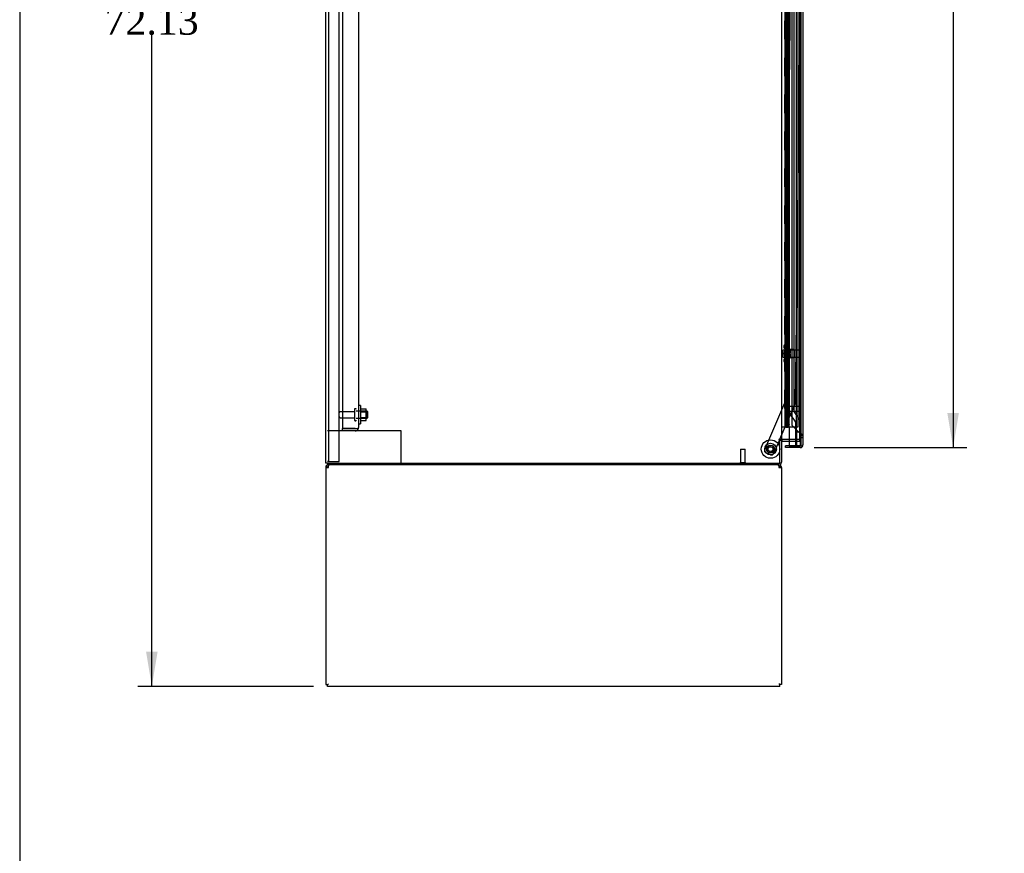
# Model space of a CAD drawing. Header units: inches. Extents: x 1 to 359, y -2 to 239.
# Tile 3 of 18: x 1 to 55, y 60 to 105. Entities that reach past the tile are written whole.
import ezdxf
from ezdxf.enums import TextEntityAlignment as Align
from ezdxf.lldxf.tags import DXFTag

# ---------------------------------------------------------------- set-up
doc = ezdxf.new("R2010")
doc.units = ezdxf.units.IN
doc.header["$MEASUREMENT"] = 0
for name, color, linetype in [('COM43132', 7, 'Continuous'), ('COM50521', 7, 'Continuous'), ('COM50799-2', 7, 'Continuous'), ('COM54578-56', 7, 'Continuous'), ('COM54928-6', 7, 'Continuous'), ('COM55702-58', 7, 'Continuous'), ('COM56694-2', 7, 'Continuous'), ('COM70839-2', 7, 'Continuous'), ('COM71155-13', 7, 'Continuous'), ('COM71163-14', 7, 'Continuous'), ('Default', 7, 'Continuous'), ('GSK11033', 7, 'Continuous'), ('NTS166105', 7, 'Continuous'), ('NTS18147', 7, 'Continuous'), ('ROL87452', 7, 'Continuous'), ('RVT17786', 7, 'Continuous'), ('STD21878', 7, 'Continuous'), ('STD26094', 7, 'Continuous'), ('STD26265', 7, 'Continuous'), ('WAF25059', 7, 'Continuous'), ('WAF25376', 7, 'Continuous'), ('WAM30038', 7, 'Continuous')]:
    doc.layers.add(name, color=color, linetype=linetype)
doc.styles.add('SEACAD_Times_New_Roman', font='times.ttf')
tags = doc.linetypes.add('HIDDEN2', pattern=[0.1875, 0.125, -0.0625]).pattern_tags.tags
tags[6:7] = [DXFTag(74, 4), DXFTag(75, 0), DXFTag(340, '0'), DXFTag(46, 0.0), DXFTag(50, 0.0), DXFTag(44, 0.0), DXFTag(45, 0.0)]
tags[4:5] = [DXFTag(74, 4), DXFTag(75, 0), DXFTag(340, '0'), DXFTag(46, 0.0), DXFTag(50, 0.0), DXFTag(44, 0.0), DXFTag(45, 0.0)]
doc.dimstyles.new('HAMMOND_(STH_-_300x200)', dxfattribs={"dimtxt": 1.5, "dimasz": 1.875, "dimexe": 0.75, "dimexo": 0.75, "dimgap": 0.375, "dimtad": 0, "dimtih": 1, "dimtoh": 1, "dimzin": 0, "dimdsep": 46, "dimtxsty": 'SEACAD_Times_New_Roman', "dimblk1": '_SE_FILLED', "dimblk2": '_SE_FILLED', "dimsah": 1, "dimcen": 0.75, "dimadec": 0, "dimazin": 0, "dimtfac": 0.8, "dimtofl": 0, "dimtmove": 0, "dimatfit": 3, "dimfxl": 1, "dimtolj": 1, "dimtzin": 0, "dimarcsym": 0})

# ---------------------------------------------------------------- blocks, each defined once
blk = doc.blocks.new('SE3')
at = {"layer": 'COM43132', "color": 7, "linetype": 'HIDDEN2'}
for p, q in [((18.803, 138.772), (18.803, 83.022)), ((19.678, 138.712), (19.678, 83.082)), ((18.803, 83.022), (19.493, 83.022)), ((18.803, 82.897), (18.803, 83.022)), ((19.493, 83.022), (18.803, 83.022)), ((19.493, 82.897), (18.803, 82.897)), ((19.493, 83.022), (19.493, 83.022)), ((19.493, 83.022), (19.643, 83.022)), ((19.493, 83.022), (19.576, 83.022)), ((19.576, 83.022), (19.643, 82.972)), ((19.678, 83.082), (19.678, 83.082)), ((19.678, 83.081), (19.678, 83.082)), ((19.678, 83.082), (19.678, 83.082))]:
    blk.add_line(p, q, dxfattribs=at)
for start, end in [(270, 323.806), (323.806, 359.8792), (359.9411, 0)]:
    blk.add_arc((19.493, 83.082), 0.185, start, end, dxfattribs=at)
blk.add_open_spline([(19.643, 83.022), (19.654, 83.032), (19.663, 83.042), (19.672, 83.057), (19.674, 83.062), (19.678, 83.072), (19.678, 83.077), (19.678, 83.082)], degree=3, knots=[0, 0, 0, 0, 0.5, 0.5, 0.75, 0.75, 1, 1, 1, 1], dxfattribs=at)
at = {"layer": 'COM50521', "color": 7, "linetype": 'HIDDEN2'}
for p, q in [((18.803, 82.897), (17.991, 82.897)), ((21.848, 82.897), (19.493, 82.897)), ((21.991, 82.897), (21.848, 82.897)), ((21.991, 81.147), (21.991, 82.897))]:
    blk.add_line(p, q, dxfattribs=at)
at = {"layer": 'COM50799-2', "color": 7, "linetype": 'Continuous'}
for p, q in [((43.744, 140.096), (43.744, 82.132)), ((42.999, 83.114), (42.999, 82.084)), ((43.744, 82.132), (43.744, 82.132)), ((43.744, 82.132), (43.744, 82.132)), ((43.744, 82.132), (43.744, 82.132)), ((43.399, 82.084), (42.807, 82.084)), ((42.807, 81.989), (42.807, 82.084)), ((43.601, 81.989), (42.807, 81.989)), ((42.999, 82.084), (43.601, 82.084)), ((43.601, 82.084), (43.601, 82.084)), ((43.601, 82.084), (43.664, 82.084)), ((43.601, 82.084), (43.715, 82.084)), ((43.664, 82.084), (43.715, 82.045))]:
    blk.add_line(p, q, dxfattribs=at)
at = {"layer": 'COM50799-2', "color": 7, "linetype": 'HIDDEN2'}
for p, q in [((42.899, 84.209), (42.899, 138.991)), ((42.899, 83.238), (42.899, 83.959)), ((42.899, 83.238), (42.999, 83.238)), ((42.941, 83.137), (42.999, 83.195)), ((42.999, 83.078), (42.941, 83.137))]:
    blk.add_line(p, q, dxfattribs=at)
for radius, end in [(0.143, 225), (0.048, 206.3843)]:
    blk.add_arc((43.042, 83.238), radius, 180, end, dxfattribs=at)
at = {"layer": 'COM50799-2', "color": 7, "linetype": 'Continuous'}
for start, end in [(322.4964, 359.8439), (359.9238, 0), (270, 322.4964)]:
    blk.add_arc((43.601, 82.132), 0.143, start, end, dxfattribs=at)
blk.add_open_spline([(43.715, 82.084), (43.724, 82.092), (43.732, 82.1), (43.739, 82.112), (43.741, 82.116), (43.744, 82.124), (43.744, 82.128), (43.744, 82.132)], degree=3, knots=[0, 0, 0, 0, 0.5, 0.5, 0.75, 0.75, 1, 1, 1, 1], dxfattribs=at)
at = {"layer": 'COM54578-56', "color": 7, "linetype": 'HIDDEN2'}
for p, q in [((42.832, 139.114), (42.832, 83.114)), ((42.932, 83.114), (42.932, 139.114)), ((43.487, 83.114), (43.487, 139.114)), ((42.765, 106.114), (42.765, 105.114)), ((42.841, 106.114), (42.841, 105.114)), ((42.882, 106.114), (42.882, 105.114)), ((42.765, 105.114), (42.765, 104.114)), ((42.796, 105.114), (42.765, 105.114)), ((42.77, 104.114), (42.77, 105.114)), ((42.893, 105.114), (42.893, 104.114)), ((42.796, 104.114), (42.765, 104.114)), ((42.765, 104.114), (42.765, 103.114)), ((42.841, 104.114), (42.841, 103.114)), ((42.882, 104.114), (42.882, 103.114)), ((42.765, 103.114), (42.765, 102.114)), ((42.796, 103.114), (42.765, 103.114)), ((42.77, 102.114), (42.77, 103.114)), ((42.893, 103.114), (42.893, 102.114)), ((42.796, 102.114), (42.765, 102.114)), ((42.765, 102.114), (42.765, 101.114)), ((42.841, 102.114), (42.841, 101.114)), ((42.882, 102.114), (42.882, 101.114)), ((42.765, 101.114), (42.765, 100.114)), ((42.796, 101.114), (42.765, 101.114)), ((42.77, 100.114), (42.77, 101.114)), ((42.893, 101.114), (42.893, 100.114)), ((42.796, 100.114), (42.765, 100.114)), ((42.765, 100.114), (42.765, 99.114)), ((42.841, 100.114), (42.841, 99.114)), ((42.882, 100.114), (42.882, 99.114)), ((42.765, 99.114), (42.765, 98.114)), ((42.796, 99.114), (42.765, 99.114)), ((42.77, 98.114), (42.77, 99.114)), ((42.893, 99.114), (42.893, 98.114)), ((42.796, 98.114), (42.765, 98.114)), ((42.765, 98.114), (42.765, 97.114)), ((42.841, 98.114), (42.841, 97.114)), ((42.882, 98.114), (42.882, 97.114)), ((42.765, 97.114), (42.765, 96.114)), ((42.796, 97.114), (42.765, 97.114)), ((42.77, 96.114), (42.77, 97.114)), ((42.893, 97.114), (42.893, 96.114)), ((42.796, 96.114), (42.765, 96.114)), ((42.765, 96.114), (42.765, 95.114)), ((42.841, 96.114), (42.841, 95.114)), ((42.882, 96.114), (42.882, 95.114)), ((42.765, 95.114), (42.765, 94.114)), ((42.796, 95.114), (42.765, 95.114)), ((42.77, 94.114), (42.77, 95.114)), ((42.893, 95.114), (42.893, 94.114)), ((42.796, 94.114), (42.765, 94.114)), ((42.765, 94.114), (42.765, 93.114)), ((42.841, 94.114), (42.841, 93.114)), ((42.882, 94.114), (42.882, 93.114)), ((42.765, 93.114), (42.765, 92.114)), ((42.796, 93.114), (42.765, 93.114)), ((42.77, 92.114), (42.77, 93.114)), ((42.893, 93.114), (42.893, 92.114)), ((42.796, 92.114), (42.765, 92.114)), ((42.765, 92.114), (42.765, 91.114)), ((42.841, 92.114), (42.841, 91.114)), ((42.882, 92.114), (42.882, 91.114)), ((42.765, 91.114), (42.765, 90.114)), ((42.796, 91.114), (42.765, 91.114)), ((42.77, 90.114), (42.77, 91.114)), ((42.893, 91.114), (42.893, 90.114)), ((42.796, 90.114), (42.765, 90.114)), ((42.765, 90.114), (42.765, 89.114)), ((42.841, 90.114), (42.841, 89.114)), ((42.882, 90.114), (42.882, 89.114)), ((42.765, 89.114), (42.765, 88.114)), ((42.796, 89.114), (42.765, 89.114)), ((42.77, 88.114), (42.77, 89.114)), ((42.893, 89.114), (42.893, 88.114)), ((42.796, 88.114), (42.765, 88.114)), ((42.765, 88.114), (42.765, 87.114)), ((42.841, 88.114), (42.841, 87.114)), ((42.882, 88.114), (42.882, 87.114)), ((42.765, 87.114), (42.765, 86.114)), ((42.796, 87.114), (42.765, 87.114)), ((42.77, 86.114), (42.77, 87.114)), ((42.893, 87.114), (42.893, 86.114)), ((42.796, 86.114), (42.765, 86.114)), ((42.765, 86.114), (42.765, 85.114)), ((42.841, 86.114), (42.841, 85.114)), ((42.882, 86.114), (42.882, 85.114)), ((42.765, 85.114), (42.765, 84.114)), ((42.796, 85.114), (42.765, 85.114)), ((42.77, 84.114), (42.77, 85.114)), ((42.893, 85.114), (42.893, 84.114)), ((42.796, 84.114), (42.765, 84.114)), ((42.765, 84.114), (42.765, 83.114)), ((42.841, 84.114), (42.841, 83.114)), ((42.882, 84.114), (42.882, 83.114)), ((42.82, 83.079), (42.82, 83.105)), ((42.82, 83.105), (42.87, 83.105)), ((42.87, 83.079), (42.82, 83.079)), ((42.832, 83.114), (42.832, 83.105)), ((42.895, 83.105), (42.87, 83.105)), ((42.895, 83.079), (42.87, 83.079)), ((42.895, 83.105), (42.945, 83.105)), ((42.945, 83.079), (42.895, 83.079)), ((42.932, 83.105), (42.932, 83.114)), ((42.945, 83.105), (42.945, 83.079)), ((42.999, 83.114), (43.487, 83.114))]:
    blk.add_line(p, q, dxfattribs=at)
at = {"layer": 'COM54578-56', "color": 7, "linetype": 'Continuous'}
for p, q in [((42.796, 105.114), (42.796, 106.114)), ((42.999, 105.114), (42.999, 106.114)), ((42.999, 105.114), (42.796, 105.114)), ((42.999, 105.114), (42.796, 105.114)), ((42.796, 104.114), (42.796, 105.114)), ((42.999, 104.114), (42.999, 105.114)), ((42.999, 104.114), (42.796, 104.114)), ((42.999, 104.114), (42.796, 104.114)), ((42.796, 103.114), (42.796, 104.114)), ((42.999, 103.114), (42.999, 104.114)), ((42.999, 103.114), (42.796, 103.114)), ((42.999, 103.114), (42.796, 103.114)), ((42.796, 102.114), (42.796, 103.114)), ((42.999, 102.114), (42.999, 103.114)), ((42.999, 102.114), (42.796, 102.114)), ((42.999, 102.114), (42.796, 102.114)), ((42.796, 101.114), (42.796, 102.114)), ((42.999, 101.114), (42.999, 102.114)), ((42.999, 101.114), (42.796, 101.114)), ((42.999, 101.114), (42.796, 101.114)), ((42.796, 100.114), (42.796, 101.114)), ((42.999, 100.114), (42.999, 101.114)), ((42.999, 100.114), (42.796, 100.114)), ((42.999, 100.114), (42.796, 100.114)), ((42.796, 99.114), (42.796, 100.114)), ((42.999, 99.114), (42.999, 100.114)), ((42.999, 99.114), (42.796, 99.114)), ((42.999, 99.114), (42.796, 99.114)), ((42.796, 98.114), (42.796, 99.114)), ((42.999, 98.114), (42.999, 99.114)), ((42.999, 98.114), (42.796, 98.114)), ((42.999, 98.114), (42.796, 98.114)), ((42.796, 97.114), (42.796, 98.114)), ((42.999, 97.114), (42.999, 98.114)), ((42.999, 97.114), (42.796, 97.114)), ((42.999, 97.114), (42.796, 97.114)), ((42.796, 96.114), (42.796, 97.114)), ((42.999, 96.114), (42.999, 97.114)), ((42.999, 96.114), (42.796, 96.114)), ((42.999, 96.114), (42.796, 96.114)), ((42.796, 95.114), (42.796, 96.114)), ((42.999, 95.114), (42.999, 96.114)), ((42.999, 95.114), (42.796, 95.114)), ((42.999, 95.114), (42.796, 95.114)), ((42.796, 94.114), (42.796, 95.114)), ((42.999, 94.114), (42.999, 95.114)), ((42.999, 94.114), (42.796, 94.114)), ((42.999, 94.114), (42.796, 94.114)), ((42.796, 93.114), (42.796, 94.114)), ((42.999, 93.114), (42.999, 94.114)), ((42.999, 93.114), (42.796, 93.114)), ((42.999, 93.114), (42.796, 93.114)), ((42.796, 92.114), (42.796, 93.114)), ((42.999, 92.114), (42.999, 93.114)), ((42.999, 92.114), (42.796, 92.114)), ((42.999, 92.114), (42.796, 92.114)), ((42.796, 91.114), (42.796, 92.114)), ((42.999, 91.114), (42.999, 92.114)), ((42.999, 91.114), (42.796, 91.114)), ((42.999, 91.114), (42.796, 91.114)), ((42.796, 90.114), (42.796, 91.114)), ((42.999, 90.114), (42.999, 91.114)), ((42.999, 90.114), (42.796, 90.114)), ((42.999, 90.114), (42.796, 90.114)), ((42.796, 89.114), (42.796, 90.114)), ((42.999, 89.114), (42.999, 90.114)), ((42.999, 89.114), (42.796, 89.114)), ((42.999, 89.114), (42.796, 89.114)), ((42.796, 88.114), (42.796, 89.114)), ((42.999, 88.114), (42.999, 89.114)), ((42.999, 88.114), (42.796, 88.114)), ((42.999, 88.114), (42.796, 88.114)), ((42.796, 87.114), (42.796, 88.114)), ((42.999, 87.114), (42.999, 88.114)), ((42.999, 87.114), (42.796, 87.114)), ((42.999, 87.114), (42.796, 87.114)), ((42.796, 86.114), (42.796, 87.114)), ((42.999, 86.114), (42.999, 87.114)), ((42.999, 86.114), (42.796, 86.114)), ((42.999, 86.114), (42.796, 86.114)), ((42.796, 85.114), (42.796, 86.114)), ((42.999, 85.114), (42.999, 86.114)), ((42.999, 85.114), (42.796, 85.114)), ((42.999, 85.114), (42.796, 85.114)), ((42.796, 84.114), (42.796, 85.114)), ((42.999, 84.114), (42.999, 85.114)), ((42.999, 84.114), (42.796, 84.114)), ((42.796, 83.114), (42.796, 84.114)), ((42.999, 84.114), (42.796, 84.114)), ((42.999, 83.114), (42.999, 84.114)), ((42.584, 83.114), (42.796, 83.114)), ((42.796, 83.114), (42.999, 83.114))]:
    blk.add_line(p, q, dxfattribs=at)
at = {"layer": 'COM54928-6', "color": 7, "linetype": 'Continuous'}
for p, q in [((17.896, 80.909), (17.896, 69.147)), ((17.896, 80.909), (18.039, 80.909)), ((18.001, 80.938), (17.926, 80.996)), ((18.039, 80.996), (18.039, 81.052)), ((18.039, 80.909), (18.039, 80.996)), ((42.441, 80.996), (42.441, 81.052)), ((42.441, 80.996), (42.441, 80.909)), ((42.441, 80.909), (42.584, 80.909)), ((42.479, 80.938), (42.555, 80.996)), ((42.584, 80.909), (42.584, 69.147)), ((17.896, 69.147), (17.991, 69.147)), ((17.991, 69.147), (18.039, 69.195)), ((17.991, 69.147), (18.039, 69.195)), ((17.991, 69.052), (17.991, 69.147)), ((42.489, 69.052), (17.991, 69.052)), ((42.489, 69.147), (42.441, 69.195)), ((42.489, 69.147), (42.441, 69.195)), ((42.584, 69.147), (42.489, 69.147)), ((42.489, 69.052), (42.489, 69.147))]:
    blk.add_line(p, q, dxfattribs=at)
for centre, radius, start, end in [((18.039, 80.909), 0.143, 142.4162, 180), ((18.039, 80.909), 0.143, 90, 142.4161), ((18.039, 80.909), 0.048, 142.4162, 180), ((18.039, 80.909), 0.048, 90, 142.4162), ((42.441, 80.909), 0.143, 37.5839, 90), ((42.441, 80.909), 0.048, 37.5838, 90), ((42.441, 80.909), 0.048, 0, 37.5838), ((42.441, 80.909), 0.143, 0, 37.5838)]:
    blk.add_arc(centre, radius, start, end, dxfattribs=at)
for points in [[(18.097, 81.052), (18.087, 81.052), (18.078, 81.047), (18.059, 81.027), (18.049, 81.013), (18.039, 80.996)], [(42.441, 80.996), (42.432, 81.013), (42.422, 81.027), (42.403, 81.047), (42.393, 81.052), (42.384, 81.052)]]:
    blk.add_open_spline(points, degree=3, knots=[0, 0, 0, 0, 0.5, 0.5, 1, 1, 1, 1], dxfattribs=at)
at = {"layer": 'COM55702-58', "color": 7, "linetype": 'HIDDEN2'}
for p, q in [((18.063, 81.229), (18.063, 140.979)), ((18.616, 81.229), (18.616, 140.979)), ((18.063, 81.229), (17.991, 81.229)), ((18.063, 81.229), (18.179, 81.229)), ((18.179, 81.229), (18.429, 81.229)), ((18.429, 81.229), (18.616, 81.229))]:
    blk.add_line(p, q, dxfattribs=at)
at = {"layer": 'COM56694-2', "color": 7, "linetype": 'HIDDEN2'}
for p, q in [((43.144, 139.019), (43.144, 83.209)), ((43.144, 83.209), (43.601, 82.752)), ((43.649, 82.637), (43.744, 82.637)), ((43.744, 82.512), (43.649, 82.512))]:
    blk.add_line(p, q, dxfattribs=at)
at = {"layer": 'COM56694-2', "color": 7, "linetype": 'Continuous'}
for start, end in [(340.1967, 0), (322.4964, 337.5757)]:
    blk.add_arc((43.601, 82.132), 0.143, start, end, dxfattribs=at)
at = {"layer": 'COM56694-2', "color": 7, "linetype": 'HIDDEN2'}
for points in [[(43.744, 82.637), (43.744, 82.647), (43.741, 82.656), (43.726, 82.676), (43.716, 82.685), (43.689, 82.704), (43.673, 82.714), (43.639, 82.733), (43.62, 82.743), (43.601, 82.752)], [(43.649, 82.637), (43.649, 82.647), (43.648, 82.656), (43.643, 82.676), (43.64, 82.685), (43.631, 82.704), (43.626, 82.714), (43.614, 82.733), (43.608, 82.743), (43.601, 82.752)]]:
    blk.add_open_spline(points, degree=3, knots=[0, 0, 0, 0, 0.25, 0.25, 0.5, 0.5, 0.75, 0.75, 1, 1, 1, 1], dxfattribs=at)
at = {"layer": 'COM70839-2', "color": 7, "linetype": 'HIDDEN2'}
for p, q in [((43.109, 110.364), (42.802, 84.519)), ((43.623, 108.982), (43.332, 84.432)), ((42.802, 84.519), (41.67, 81.876)), ((43.322, 84.384), (42.483, 82.427)), ((42.47, 82.397), (42.158, 81.667)), ((41.994, 81.602), (41.735, 81.712))]:
    blk.add_line(p, q, dxfattribs=at)
at = {"layer": 'COM70839-2', "color": 7, "linetype": 'Continuous'}
blk.add_line((42.483, 82.427), (42.47, 82.397), dxfattribs=at)
at = {"layer": 'COM70839-2', "color": 7, "linetype": 'HIDDEN2'}
blk.add_circle((41.989, 81.909), 0.129, dxfattribs=at)
for centre, start, end in [((43.207, 84.433), 336.8076, 359.3196), ((41.785, 81.827), 156.8076, 246.8076), ((42.043, 81.716), 246.8076, 336.8076)]:
    blk.add_arc(centre, 0.125, start, end, dxfattribs=at)
at = {"layer": 'COM71155-13', "color": 7, "linetype": 'Continuous'}
for p, q in [((17.896, 81.147), (17.896, 141.082)), ((42.584, 139.802), (42.584, 82.427)), ((42.441, 82.427), (42.441, 82.397)), ((42.584, 82.427), (42.441, 82.427)), ((42.441, 82.397), (42.489, 82.397)), ((42.489, 81.147), (42.489, 82.397)), ((42.584, 82.427), (42.632, 82.427)), ((42.999, 82.427), (42.632, 82.427)), ((18.039, 81.147), (17.896, 81.147)), ((18.039, 81.147), (42.489, 81.147))]:
    blk.add_line(p, q, dxfattribs=at)
at = {"layer": 'COM71155-13', "color": 7, "linetype": 'HIDDEN2'}
for p, q in [((43.551, 139.802), (43.551, 82.427)), ((43.551, 82.427), (42.999, 82.427))]:
    blk.add_line(p, q, dxfattribs=at)
at = {"layer": 'COM71163-14', "color": 7, "linetype": 'Continuous'}
for p, q in [((42.489, 82.397), (42.584, 82.397)), ((42.584, 82.397), (42.584, 81.195)), ((42.632, 82.332), (42.999, 82.332)), ((17.991, 81.147), (17.991, 81.052)), ((42.441, 81.052), (17.991, 81.052))]:
    blk.add_line(p, q, dxfattribs=at)
at = {"layer": 'COM71163-14', "color": 7, "linetype": 'HIDDEN2'}
for p in [(42.999, 82.332), (43.551, 82.427)]:
    blk.add_line(p, (43.551, 82.332), dxfattribs=at)
at = {"layer": 'COM71163-14', "color": 7, "linetype": 'Continuous'}
for centre, radius, start, end in [((42.632, 82.284), 0.143, 90, 127.7949), ((42.632, 82.284), 0.048, 90, 180), ((42.441, 81.195), 0.143, 270, 0)]:
    blk.add_arc(centre, radius, start, end, dxfattribs=at)
at = {"layer": 'COM71163-14', "color": 7, "linetype": 'HIDDEN2'}
blk.add_arc((42.441, 81.195), 0.048, 270, 0, dxfattribs=at)
at = {"layer": 'GSK11033', "color": 7, "linetype": 'HIDDEN2'}
for p, q in [((43.399, 82.834), (43.399, 139.394)), ((43.649, 82.834), (43.649, 139.394)), ((42.994, 138.369), (42.994, 83.869)), ((43.244, 138.29), (43.244, 83.948)), ((42.994, 83.869), (43.35, 83.361)), ((43.244, 83.948), (43.6, 83.44)), ((43.35, 83.361), (43.35, 82.093)), ((43.6, 83.44), (43.6, 82.093)), ((43.649, 82.834), (43.399, 82.834)), ((43.399, 82.834), (43.399, 82.084)), ((43.649, 82.834), (43.399, 82.834)), ((43.649, 82.084), (43.649, 82.834)), ((43.6, 82.093), (43.35, 82.093))]:
    blk.add_line(p, q, dxfattribs=at)
at = {"layer": 'GSK11033', "color": 7, "linetype": 'Continuous'}
for p, q in [((43.399, 82.084), (43.649, 82.084)), ((43.399, 82.084), (43.399, 82.084)), ((43.649, 82.084), (43.649, 82.084))]:
    blk.add_line(p, q, dxfattribs=at)
at = {"layer": 'NTS166105', "color": 7, "linetype": 'HIDDEN2'}
for p, q in [((19.774, 84.088), (20.094, 84.088)), ((19.774, 83.926), (20.094, 83.926)), ((20.094, 83.926), (20.094, 84.088)), ((20.094, 83.617), (20.094, 83.926)), ((19.774, 83.617), (20.094, 83.617)), ((19.774, 83.456), (20.094, 83.456)), ((20.094, 83.456), (20.094, 83.617))]:
    blk.add_line(p, q, dxfattribs=at)
at = {"layer": 'NTS18147', "color": 7, "linetype": 'HIDDEN2'}
for p, q in [((42.707, 87.485), (42.707, 87.431)), ((42.769, 87.58), (42.769, 87.584)), ((42.832, 87.584), (42.769, 87.584)), ((42.769, 87.58), (42.832, 87.58)), ((42.832, 87.58), (42.832, 87.584)), ((42.832, 87.391), (42.832, 87.58)), ((42.769, 87.391), (42.769, 87.273)), ((42.832, 87.391), (42.769, 87.391)), ((42.769, 87.273), (42.832, 87.273)), ((42.832, 87.273), (42.832, 87.391)), ((43.27, 87.304), (42.832, 87.304)), ((42.832, 86.895), (42.832, 87.273)), ((43.27, 87.304), (43.27, 86.864)), ((42.707, 86.738), (42.707, 86.683)), ((42.769, 86.895), (42.769, 86.778)), ((42.832, 86.895), (42.769, 86.895)), ((42.769, 86.778), (42.832, 86.778)), ((42.769, 86.589), (42.769, 86.584)), ((42.832, 86.589), (42.769, 86.589)), ((42.769, 86.584), (42.832, 86.584)), ((42.832, 86.778), (42.832, 86.895)), ((42.832, 86.864), (43.27, 86.864)), ((42.832, 86.589), (42.832, 86.778)), ((42.832, 86.589), (42.832, 86.584))]:
    blk.add_line(p, q, dxfattribs=at)
blk.add_arc((43.026, 87.084), 0.318, 143.6338, 216.3662, dxfattribs=at)
for centre, start_param, end_param in [((43.026, 87.485), 2.506883, 3.776302), ((43.026, 87.431), 3.141593, 3.776302), ((43.026, 86.683), 2.506883, 3.776302), ((43.026, 86.738), 2.506883, 3.141593)]:
    blk.add_ellipse(centre, major_axis=(0.318, 0), ratio=0.5, start_param=start_param, end_param=end_param, dxfattribs=at)
at = {"layer": 'ROL87452', "color": 7, "linetype": 'HIDDEN2'}
for radius in [0.5, 0.206]:
    blk.add_circle((41.989, 81.909), radius, dxfattribs=at)
at = {"layer": 'RVT17786', "color": 7, "linetype": 'HIDDEN2'}
blk.add_circle((41.989, 81.909), 0.217, dxfattribs=at)
at = {"layer": 'STD21878', "color": 7, "linetype": 'HIDDEN2'}
for p, q in [((42.899, 83.959), (42.899, 84.209)), ((43.618, 84.209), (42.899, 84.209)), ((42.899, 83.959), (43.618, 83.959)), ((43.618, 83.944), (43.618, 84.225)), ((43.649, 84.225), (43.618, 84.225)), ((43.618, 83.944), (43.649, 83.944)), ((40.364, 81.897), (40.614, 81.897)), ((40.364, 81.897), (40.364, 81.178)), ((40.614, 81.178), (40.614, 81.897)), ((40.349, 81.178), (40.63, 81.178)), ((40.349, 81.178), (40.349, 81.147)), ((40.63, 81.147), (40.63, 81.178))]:
    blk.add_line(p, q, dxfattribs=at)
at = {"layer": 'STD26094', "color": 7, "linetype": 'HIDDEN2'}
for p, q in [((19.453, 83.937), (18.676, 83.937)), ((19.453, 84.067), (19.453, 83.477)), ((19.523, 84.097), (19.483, 84.097)), ((20.141, 83.959), (19.553, 83.959)), ((20.141, 83.959), (20.141, 83.584)), ((20.178, 83.922), (20.141, 83.959)), ((20.178, 83.622), (20.178, 83.922)), ((18.676, 83.607), (19.453, 83.607)), ((19.483, 83.447), (19.523, 83.447)), ((19.553, 83.584), (20.141, 83.584)), ((20.141, 83.584), (20.178, 83.622))]:
    blk.add_line(p, q, dxfattribs=at)
for centre, radius, start, end in [((18.676, 83.877), 0.06, 90, 180), ((19.483, 84.067), 0.03, 90, 180), ((19.523, 84.067), 0.03, 0, 90), ((18.676, 83.667), 0.06, 180, 270), ((19.483, 83.477), 0.03, 180, 270), ((19.523, 83.477), 0.03, 270, 0)]:
    blk.add_arc(centre, radius, start, end, dxfattribs=at)
at = {"layer": 'STD26265', "color": 7, "linetype": 'HIDDEN2'}
for p, q in [((42.649, 86.899), (42.649, 87.269)), ((43.614, 87.269), (42.649, 87.269)), ((43.614, 86.899), (43.614, 87.269)), ((43.649, 87.234), (43.614, 87.269)), ((43.614, 86.899), (43.649, 86.934)), ((42.649, 86.899), (43.614, 86.899))]:
    blk.add_line(p, q, dxfattribs=at)
at = {"layer": 'WAF25059', "color": 7, "linetype": 'HIDDEN2'}
for p, q in [((19.774, 84.272), (19.678, 84.272)), ((19.774, 84.272), (19.774, 83.272)), ((19.678, 83.272), (19.774, 83.272))]:
    blk.add_line(p, q, dxfattribs=at)
at = {"layer": 'WAF25376', "color": 7, "linetype": 'HIDDEN2'}
for radius in [0.315, 0.14]:
    blk.add_circle((41.989, 81.909), radius, dxfattribs=at)
at = {"layer": 'WAM30038', "color": 7, "linetype": 'HIDDEN2'}
for p, q in [((42.957, 87.459), (42.957, 86.709)), ((42.981, 87.459), (42.957, 87.459)), ((42.981, 87.459), (42.981, 86.709)), ((42.999, 87.264), (43.029, 87.245)), ((43.045, 87.258), (43, 87.286)), ((43, 87.262), (43.045, 87.233)), ((43.045, 87.102), (43, 87.102)), ((43, 87.067), (43.045, 87.067)), ((43.045, 86.935), (43, 86.907)), ((43.029, 87.245), (43.045, 87.258)), ((43.045, 87.312), (43.045, 87.258)), ((43.045, 87.233), (43.045, 87.102)), ((43.045, 87.067), (43.045, 86.935)), ((42.957, 86.709), (42.981, 86.709)), ((43.029, 86.923), (42.999, 86.904)), ((43, 86.882), (43.045, 86.91)), ((43.045, 86.91), (43.029, 86.923)), ((43.045, 86.91), (43.045, 86.856))]:
    blk.add_line(p, q, dxfattribs=at)
for centre, radius, start, end in [((43.569, 87.99), 0.854, 226.5547, 228.2901), ((42.999, 87.084), 0.0182, 87.1609, 177.9942), ((42.999, 87.085), 0.0181, 181.7718, 273.073), ((43.566, 86.181), 0.85, 131.7058, 133.4493)]:
    blk.add_arc(centre, radius, start, end, dxfattribs=at)
for points, knots in [([(42.981, 87.286), (42.981, 87.284), (42.982, 87.282), (42.985, 87.277), (42.986, 87.274), (42.992, 87.268), (42.996, 87.264), (43, 87.262)], [0, 0, 0, 0, 0.25, 0.25, 0.5, 0.5, 1, 1, 1, 1]), ([(43, 87.286), (42.998, 87.288), (42.996, 87.289), (42.992, 87.291), (42.99, 87.291), (42.988, 87.291), (42.987, 87.291), (42.987, 87.291)], [0, 0, 0, 0, 0.25, 0.25, 0.5, 0.5, 0.5626015, 0.5626015, 0.5626015, 0.5626015]), ([(43, 87.353), (43.003, 87.351), (43.005, 87.349), (43.007, 87.347), (43.02, 87.335), (43.032, 87.324), (43.045, 87.312)], [0, 0, 0, 0, 0.141448, 0.141448, 0.141448, 1, 1, 1, 1]), ([(43, 86.907), (42.998, 86.906), (42.996, 86.904), (42.992, 86.9), (42.99, 86.898), (42.986, 86.894), (42.985, 86.892), (42.982, 86.887), (42.981, 86.884), (42.981, 86.882)], [0, 0, 0, 0, 0.25, 0.25, 0.5, 0.5, 0.75, 0.75, 1, 1, 1, 1]), ([(42.987, 86.877), (42.987, 86.877), (42.988, 86.877), (42.992, 86.878), (42.996, 86.879), (43, 86.882)], [0.4389304, 0.4389304, 0.4389304, 0.4389304, 0.5, 0.5, 1, 1, 1, 1]), ([(43.045, 86.856), (43.032, 86.845), (43.02, 86.833), (43.007, 86.822), (43.005, 86.82), (43.003, 86.818), (43, 86.816)], [0, 0, 0, 0, 0.858552, 0.858552, 0.858552, 1, 1, 1, 1])]:
    blk.add_open_spline(points, degree=3, knots=knots, dxfattribs=at)
blk = doc.blocks.new('DMBLK2791')
at = {"layer": 'Default', "linetype": 'Continuous'}
for points in [[(16.021, 148.886), (16.021, 148.261), (17.896, 148.573)], [(31.804, 148.886), (29.929, 148.573), (31.804, 148.261)]]:
    blk.add_hatch(color=7, dxfattribs=at).paths.add_polyline_path(points)
at = {"layer": 'Default', "color": 7, "linetype": 'Continuous'}
for p, q in [((17.896, 141.832), (17.896, 149.323)), ((29.929, 142.161), (29.929, 149.323)), ((14.146, 148.573), (17.896, 148.573)), ((29.929, 148.573), (33.679, 148.573))]:
    blk.add_line(p, q, dxfattribs=at)
at = {"layer": 'Default', "color": 7, "linetype": 'Continuous', "style": 'SEACAD_Times_New_Roman'}
blk.add_text('12.03', height=1.5, dxfattribs=at).set_placement((21.354, 149.323), align=Align.TOP_LEFT)
blk = doc.blocks.new('_SE_FILLED')
at = {"color": 0}
blk.add_line((0, 0), (-1, 0), dxfattribs=at)
blk.add_solid([(0, 0), (-1, -0.1665), (-1, 0.1665), (0, 0)], dxfattribs=at)
blk = doc.blocks.new('DMBLK2792')
at = {"layer": 'Default', "linetype": 'Continuous'}
for points in [[(8.165, 139.302), (8.79, 139.302), (8.477, 141.177)], [(8.165, 70.927), (8.477, 69.052), (8.79, 70.927)]]:
    blk.add_hatch(color=7, dxfattribs=at).paths.add_polyline_path(points)
at = {"layer": 'Default', "color": 7, "linetype": 'Continuous'}
for p, q in [((17.241, 141.177), (7.727, 141.177)), ((8.477, 106.389), (8.477, 141.177)), ((8.477, 69.052), (8.477, 104.364)), ((17.241, 69.052), (7.727, 69.052))]:
    blk.add_line(p, q, dxfattribs=at)
at = {"layer": 'Default', "color": 7, "linetype": 'Continuous', "style": 'SEACAD_Times_New_Roman'}
blk.add_text('72.13', height=1.5, dxfattribs=at).set_placement((5.918, 105.864), align=Align.TOP_LEFT)
blk = doc.blocks.new('DMBLK2808')
at = {"layer": 'Default', "linetype": 'Continuous'}
for points in [[(52.192, 138.364), (51.879, 140.239), (51.567, 138.364)], [(52.192, 83.864), (51.567, 83.864), (51.879, 81.989)]]:
    blk.add_hatch(color=7, dxfattribs=at).paths.add_polyline_path(points)
at = {"layer": 'Default', "color": 7, "linetype": 'Continuous'}
for p, q in [((44.351, 140.239), (52.629, 140.239)), ((51.879, 140.239), (51.879, 112.389)), ((51.879, 108.114), (51.879, 81.989)), ((44.351, 81.989), (52.629, 81.989))]:
    blk.add_line(p, q, dxfattribs=at)
at = {"layer": 'Default', "color": 7, "linetype": 'Continuous', "style": 'SEACAD_Times_New_Roman'}
for s, p in [('58.25', (49.32, 111.864)), ('DOOR ', (48.449, 109.614))]:
    blk.add_text(s, height=1.5, dxfattribs=at).set_placement(p, align=Align.TOP_LEFT)
blk = doc.blocks.new('BORDER')
at = {"layer": 'Default', "color": 7, "linetype": 'Continuous'}
blk.add_line((-41.86, 27.86), (-41.86, 0), dxfattribs=at)

msp = doc.modelspace()

# ---------------------------------------------------------------- block references
at = {"layer": 'Default', "color": 7, "xscale": 8.55, "yscale": 8.55, "zscale": 8.55}
msp.add_blockref('BORDER', (359.223, 0.67), dxfattribs=at)
at = {"layer": 'Default'}
msp.add_blockref('SE3', (0, 0), dxfattribs=at)

# ---------------------------------------------------------------- dimensions: what is measured, and where the dimension line sits
at = {"layer": 'Default', "color": 7, "linetype": 'Continuous'}
dim = msp.add_linear_dim(base=(29.929, 148.573), p1=(17.896, 81.147), p2=(29.929, 141.411), text='\\A1;<>', dimstyle='HAMMOND_(STH_-_300x200)', dxfattribs=at)
dim.commit()
dim.dimension.update_dxf_attribs({"geometry": 'DMBLK2791', "text_midpoint": (23.913, 148.573), "dimtype": 160})
for base, p1, p2, angle, text, picture, middle, dimtype in [((8.477291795, 69.051723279), (17.99144738, 69.051723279), (17.99136864, 141.17672328), 90.000062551, '\\A1;<>', 'DMBLK2792', (8.477291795, 105.114222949), 161), ((51.879, 81.989), (43.601, 140.239), (42.807, 81.989), 90, '\\A1;<>\\PDOOR ', 'DMBLK2808', (51.879, 111.114), 160)]:
    dim = msp.add_linear_dim(base=base, p1=p1, p2=p2, angle=angle, text=text, dimstyle='HAMMOND_(STH_-_300x200)', dxfattribs=at)
    dim.commit()
    dim.dimension.update_dxf_attribs({"geometry": picture, "text_midpoint": middle, "dimtype": dimtype})

doc.saveas('drawing.dxf')
